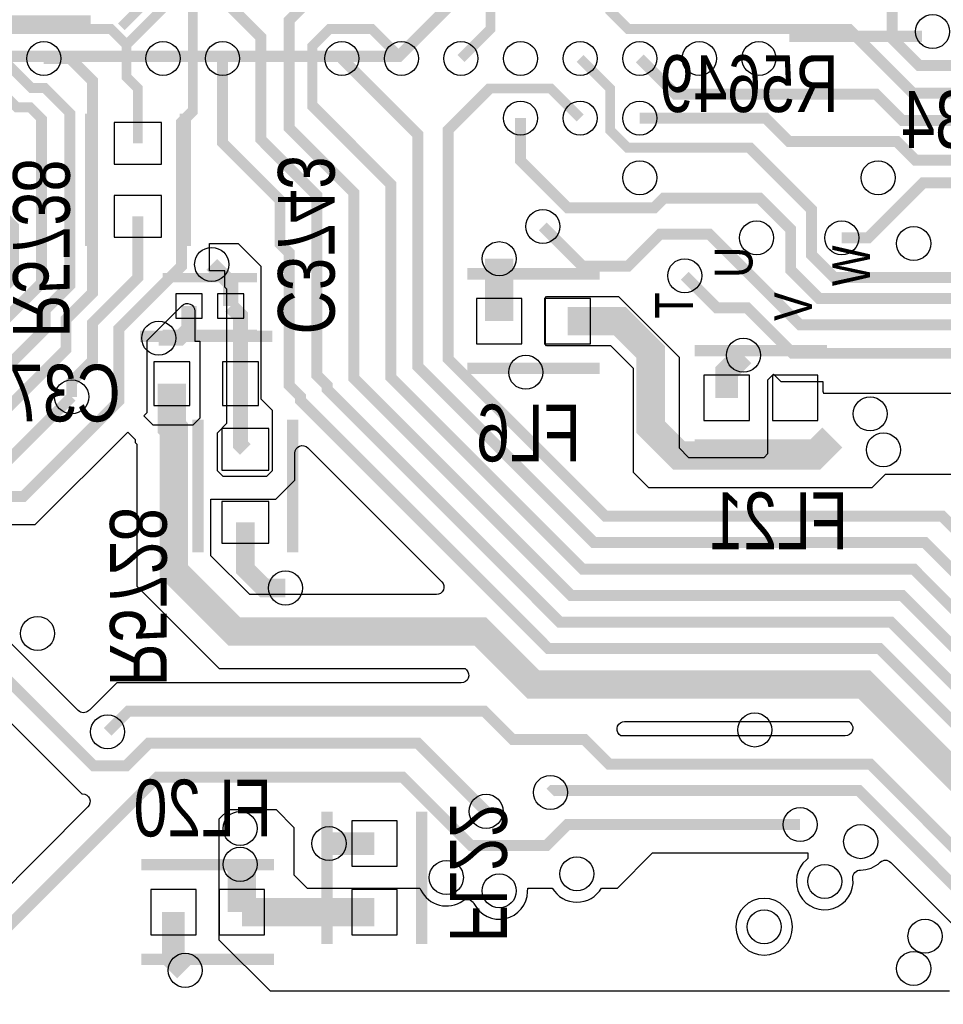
# Model space of a CAD drawing. Extents: x -394 to 5394, y -1015 to 6968.
# Tile 41 of 63: x 2401 to 2889, y 2589 to 3109. Entities that reach past the tile are written whole.
import ezdxf

# ---------------------------------------------------------------- set-up
doc = ezdxf.new("R2010")
doc.units = 0
for name, color, linetype in [('ET_BOTTOM', 1, 'CONTINUOUS'), ('PG_SILKSCREEN_BOTTOM', 2, 'CONTINUOUS'), ('PIN_BOTTOM', 1, 'CONTINUOUS'), ('RD_SILKSCREEN_BOTTOM', 254, 'CONTINUOUS'), ('VC_BOTTOM', 1, 'CONTINUOUS')]:
    doc.layers.add(name, color=color, linetype=linetype)

msp = doc.modelspace()

# ---------------------------------------------------------------- linework, layer by layer
at = {"layer": 'ET_BOTTOM'}
for points, const_width in [([(2507.756, 3151.772), (2502.347, 3151.772), (2481.8, 3131.225), (2481.8, 3120.8), (2457, 3096)], 5.2), ([(4193.8, 2764), (4074, 2764), (4054, 2744), (4028, 2744), (3959, 2675), (3909, 2675), (3887, 2653), (3439, 2653), (3319, 2773), (3319, 2921), (3352, 2954), (3367, 2954), (3380, 2967), (3380, 2991), (3369, 3002), (3266, 3002), (3242, 3026), (3242, 3056), (3226, 3072), (3132, 3072), (3119, 3085), (2876, 3085), (2861.6486, 3099.3514), (2861.6486, 3125.48)], 5.8), ([(2507.756, 3120.276), (2528, 3100.032), (2528, 3045.9999), (2557.6207, 3016.3792), (2557.6207, 2921.3793), (2563, 2916), (2563, 2914), (2686, 2791), (2861, 2791), (2927, 2725), (3000, 2725), (3025.1858, 2699.8142), (3192.1858, 2699.8142), (3379, 2513), (3993, 2513), (4050.9, 2570.9), (4286.1, 2570.9), (4309.8288, 2547.1712), (4552.1712, 2547.1712), (4562, 2557)], 5.8), ([(4140, 2590), (4122, 2590), (4117, 2585), (4045, 2585), (3987, 2527), (3385, 2527), (3167, 2745), (2927, 2745), (2867, 2805), (2692, 2805), (2577.1369, 2919.8631), (2577.1369, 3017.8631), (2543, 3052), (2543, 3109), (2554.276, 3120.276), (2570.748, 3120.276)], 5.8), ([(2457, 3096), (2457, 3079), (2463, 3073), (2463, 3044)], 5.2), ([(1969, 2835), (1984.9, 2819.1), (2023.6162, 2819.1), (2089.5162, 2885), (2375, 2885), (2425, 2935), (2425, 2951), (2439, 2965), (2439, 3077), (2427.22, 3088.78), (2413.268, 3088.78)], 5.8), ([(2507.756, 3088.78), (2507.756, 3044.2441), (2538.1045, 3013.8956), (2538.1045, 2990.8955), (2543, 2986), (2543, 2916), (2549, 2910), (2549, 2908), (2680, 2777), (2855, 2777), (2925, 2707), (2995, 2707), (3020, 2682), (3190, 2682), (3374, 2498), (3998, 2498), (4053, 2553), (4199, 2553)], 5.8), ([(4122, 2630), (4105, 2613), (4033, 2613), (3975, 2555), (3397, 2555), (3179, 2773), (2939, 2773), (2879, 2833), (2704, 2833), (2611, 2926), (2611, 3048.528), (2570.748, 3088.78)], 5.8), ([(2728.228, 3088.78), (2747.008, 3070), (2853, 3070), (2867, 3056), (2907, 3056), (2917, 3046), (2945.2, 3046), (2954.2, 3037), (3005, 3037), (3046, 2996), (3186.9999, 2996), (3283, 2899.9999), (3283, 2789), (3433, 2639), (3893, 2639), (3915, 2661), (3965, 2661), (4034, 2730), (4092, 2730)], 5.8), ([(2665.236, 3057.283), (2665.236, 3034.764), (2690.113, 3009.887), (2735.887, 3009.887), (2741, 3015), (2791.486, 3015), (2808, 2998.486), (2808, 2977), (2823, 2962), (2972, 2962), (2988, 2946), (3126.0001, 2946), (3239, 2833.0001), (3239, 2793), (3421, 2611), (3919, 2611), (3941, 2633), (3992, 2633), (4022, 2663), (4288, 2663), (4338, 2713)], 5.8), ([(2728.228, 3057.283), (2794.717, 3057.283), (2807, 3045), (2864, 3045), (2874, 3035), (2929, 3035), (2941, 3023), (2999, 3023), (3040, 2982), (3172.0001, 2982), (3254, 2900.0001), (3254, 2798), (3427, 2625), (3903, 2625), (3925, 2647), (3975, 2647), (4021, 2693), (4036, 2693)], 5.8), ([(2835, 2994), (2848.9, 2994), (2877.9, 3023), (2918, 3023), (2932, 3009), (2976, 3009), (3003.16, 2981.84), (3003.16, 2967.3)], 5.8), ([(2463, 3005.4174), (2463, 2973), (2439, 2949), (2439, 2929), (2428, 2918), (2428, 2910)], 5.8), ([(4846, 2666), (4822, 2666), (4738.47, 2749.53), (4509.53, 2749.53), (4409, 2649), (4028, 2649), (3998, 2619), (3947, 2619), (3925, 2597), (3415, 2597), (3225, 2787), (3225, 2825.9999), (3118.9999, 2932), (2982, 2932), (2966, 2948), (2813, 2948), (2765, 2996), (2739, 2996), (2722, 2979), (2698, 2979), (2677, 3000)], 5.8), ([(2654, 2950), (2654, 2983)], 15), ([(2512.0472, 2958), (2512.0472, 2969.9528), (2502, 2980)], 8), ([(2992, 2889), (2973.6847, 2889), (2929.6847, 2933), (2809, 2933), (2785, 2957), (2769, 2957), (2752, 2974)], 5.8), ([(2490, 2958), (2490, 2946), (2485, 2941), (2474, 2941)], 8), ([(2517.2204, 2917), (2517.2204, 2952.8268), (2512.0472, 2958)], 8), ([(2830, 2888.5), (2820.5, 2879), (2749, 2879), (2734, 2894), (2734, 2933.72), (2717.72, 2950), (2690.22, 2950)], 15), ([(2783, 2932), (2774.1534, 2923.1534), (2774.1534, 2909.48)], 12), ([(2481, 2917), (2481, 2894), (2482, 2893), (2482, 2818), (2514, 2786), (2644, 2786), (2672, 2758), (2847, 2758), (2953, 2652), (3192, 2652), (3391, 2453), (3425, 2453), (3451, 2479), (4375, 2479), (4404, 2450)], 15), ([(2519.7796, 2882.2204), (2517.2204, 2884.7796), (2517.2204, 2917)], 8), ([(2428, 2910), (2389.2, 2871.2), (2095.2324, 2871.2), (2029.3324, 2805.3), (1962.9808, 2805.3), (1941, 2827.2808), (1941, 2839)], 5.8), ([(2647, 2691), (2611, 2727), (2468.7836, 2727), (2456.8836, 2715.1), (2439.5847, 2715.1), (2311.0847, 2843.6), (2106.6648, 2843.6), (2040.7648, 2777.7), (1962.2152, 2777.7), (1945.5152, 2761), (1945, 2761)], 5.8), ([(2519.7796, 2843.6378), (2519.7796, 2819), (2529.7796, 2809), (2541, 2809)], 10), ([(2447, 2733), (2458, 2744), (2646, 2744), (2661, 2729), (2699, 2729), (2712, 2716), (2850, 2716), (2937, 2629), (3153, 2629)], 5.8), ([(2813, 2684), (2690, 2684), (2679, 2673), (2639, 2673), (2603, 2709), (2473.2854, 2709), (2392.2854, 2628), (2138, 2628)], 5.8), ([(2681, 2701), (2682, 2702), (2844, 2702), (2952, 2594), (3189, 2594), (3377, 2406), (3433, 2406), (3466, 2439), (3963, 2439), (3970, 2432)], 5.8), ([(2587.9942, 2673.9848), (2564, 2673.9848)], 12), ([(2517, 2663), (2517, 2662.922), (2517.994, 2661.8505), (2517.994, 2637.7644)], 15), ([(2488, 2607), (2481.7736, 2613.2264), (2481.7736, 2637.7644)], 12), ([(2517.994, 2637.7644), (2587.9942, 2637.7644)], 15)]:
    msp.add_lwpolyline(points, dxfattribs=dict(at, const_width=const_width))
for points, format in [([(2100.9486, 2857.4, 5.8, 5.8, 0), (2402.501, 2857.4, 5.8, 5.8, 0), (2453.0002, 2907.8992, 5.8, 5.8, 0), (2453.0002, 2915.0873, 5.8, 5.8, 0), (2453, 2915.0875, 5.8, 5.8, 0), (2453, 2946, 5.8, 5.8, 0), (2486, 2979, 5.8, 5.8, 0), (2486, 3055, 5.8, 5.8, 0), (2492, 3061, 5.2, 5.2, 0), (2492, 3127, 5.2, 5.2, 0), (2501, 3136, 5.2, 5.2, 0), (2515, 3136, 5.8, 5.8, 0), (2515.124, 3135.876, 5.2, 5.2, 0), (2618.14, 3135.876, 5.8, 5.8, 0), (2633.74, 3120.276, 5.8, 5.8, 0)], "xyseb"), ([(2974, 3061, 5.8, 5.8, 0), (2945, 3061, 5.8, 5.8, 0), (2935.5, 3070.5, 5.8, 5.8, 0), (2872.5, 3070.5, 5.8, 5.8, 0), (2838.62, 3104.38, 5.2, 5.2, 0), (2722.0614, 3104.38, 5.2, 5.2, 0), (2712.628, 3113.8134, 5.2, 5.2, 0), (2712.628, 3127.372, 5.2, 5.2, 0), (2704.124, 3135.876, 5.2, 5.2, 0), (2658.7734, 3135.876, 5.2, 5.2, 0), (2649.34, 3126.4426, 5.2, 5.2, 0), (2649.34, 3104.38, 5.2, 5.2, 0), (2633.74, 3088.78, 5.2, 5.2, 0)], "xyseb"), ([(2020, 2865, 5.8, 5.8, 0), (2073, 2918, 5.8, 5.8, 0), (2360, 2918, 5.8, 5.8, 0), (2412, 2970, 5.8, 5.8, 0), (2412, 3057, 5.2, 5.2, 0), (2406, 3063, 5.2, 5.2, 0), (2399, 3063, 5.2, 5.2, 0), (2389, 3073, 5.8, 5.8, 0), (2388, 3073, 5.8, 5.8, 0), (2387.82, 3073.18, 5.2, 5.2, 0), (2375.3102, 3073.18, 5.2, 5.2, 0), (2366.172, 3082.3182, 5.2, 5.2, 0), (2366.172, 3095.2418, 5.2, 5.2, 0), (2375.3102, 3104.38, 5.2, 5.2, 0), (2448.62, 3104.38, 5.2, 5.2, 0), (2457, 3096, 5.2, 5.2, 0)], "xyseb"), ([(3981, 2541, 5.8, 5.8, 0), (3391, 2541, 5.8, 5.8, 0), (3173, 2759, 5.8, 5.8, 0), (2933, 2759, 5.8, 5.8, 0), (2873, 2819, 5.8, 5.8, 0), (2698, 2819, 5.8, 5.8, 0), (2596.6531, 2920.3469, 5.8, 5.8, 0), (2596.6531, 3022.3469, 5.8, 5.8, 0), (2555.148, 3063.852, 5.2, 5.2, 0), (2555.148, 3095.2418, 5.2, 5.2, 0), (2564.2862, 3104.38, 5.2, 5.2, 0), (2586.644, 3104.38, 5.2, 5.2, 0), (2602.244, 3088.78, 5.2, 5.2, 0)], "xyseb"), ([(2012, 2837, 5.8, 5.8, 0), (2022, 2837, 5.8, 5.8, 0), (2084, 2899, 5.8, 5.8, 0), (2367, 2899, 5.8, 5.8, 0), (2414, 2946, 5.8, 5.8, 0), (2414, 2956, 5.8, 5.8, 0), (2427, 2969, 5.8, 5.8, 0), (2427, 3060, 5.2, 5.2, 0), (2413.82, 3073.18, 5.2, 5.2, 0), (2406.8054, 3073.18, 5.2, 5.2, 0), (2391.2054, 3088.78, 5.2, 5.2, 0), (2381.772, 3088.78, 5.2, 5.2, 0)], "xyseb"), ([(2918.41, 2994.85, 5.8, 5.8, 0), (2918.41, 2982.61, 5.8, 5.8, 0), (2908.8, 2973, 5.8, 5.8, 0), (2831, 2973, 5.8, 5.8, 0), (2819, 2985, 5.8, 5.8, 0), (2819, 3009, 5.8, 5.8, 0), (2786.317, 3041.683, 5.2, 5.2, 0), (2721.7654, 3041.683, 5.2, 5.2, 0), (2712.628, 3050.8204, 5.2, 5.2, 0), (2712.628, 3072.884, 5.2, 5.2, 0), (2696.732, 3088.78, 5.2, 5.2, 0)], "xyseb"), ([(4055, 2631, 5.8, 5.8, 0), (4030.3145, 2631, 5.8, 5.8, 0), (3968.3145, 2569, 5.8, 5.8, 0), (3403, 2569, 5.8, 5.8, 0), (3185, 2787, 5.8, 5.8, 0), (2948, 2787, 5.8, 5.8, 0), (2888, 2847, 5.8, 5.8, 0), (2710, 2847, 5.8, 5.8, 0), (2627, 2930, 5.8, 5.8, 0), (2627, 3051, 5.8, 5.8, 0), (2648.883, 3072.883, 5.2, 5.2, 0), (2681.132, 3072.883, 5.2, 5.2, 0), (2696.732, 3057.283, 5.2, 5.2, 0)], "xyseb"), ([(2391.613, 3005.6123, 6, 6, 0), (2397.1626, 3000.0627, 6, 6, 0), (2397.1626, 2973.0264, 6, 6, 0), (2386.6193, 2962.4831, 6, 6, 0), (2362.4831, 2962.4831, 6, 6, 0), (2333.3, 2933.3, 6, 6, 0), (2161.0002, 2933.3, 6, 6, 0), (2161, 2933.3002, 6, 6, 0), (2144.6122, 2933.3002, 6, 6, 0), (2144.612, 2933.3, 6, 6, 0), (2060.6702, 2933.3, 8, 8, 0), (2002.26, 2874.8898, 8, 8, 0)], "xyseb"), ([(2304.9128, 2828.6998), (2433.4128, 2700.1998), (2433.7563, 2700.1998, -0.668175), (2436.5847, 2693.3714), (2386.1135, 2642.9002)], "xyb"), ([(2892, 2596), (2533, 2596), (2506, 2623), (2506, 2687), (2511, 2692), (2536, 2692), (2545.5002, 2682.4998), (2545.5002, 2657.4998), (2552.5, 2650.5), (2611.989, 2650.5), (2612.5385, 2649.3823, 0.462097), (2634.6861, 2643.7706, -0.460173), (2640.5808, 2642.297, 0.779684), (2668.9937, 2648.5588), (2669.0508, 2650.5), (2682.0094, 2650.5, 0.577355), (2707.9906, 2650.5), (2716.5, 2650.5), (2735, 2669), (2812.9225, 2669, 0.002583), (2813.0775, 2669), (2817.0452, 2669), (2817.0452, 2666.0699), (2816.334, 2665.4706, 1.663002), (2840.9169, 2655.579, -0.447113), (2844.9168, 2660, 0.193309), (2855.3151, 2664.1094, -0.406293), (2860.8942, 2664.0337), (2903, 2621.9279)], "xyb")]:
    msp.add_lwpolyline(points, format=format, dxfattribs=at)
msp.add_lwpolyline([(2534, 2903), (2534, 2871), (2531, 2868), (2508, 2868), (2505, 2871), (2505, 2891.0292), (2510.0002, 2896.0294), (2510.0002, 2966.9706), (2509.0002, 2967.9706), (2509.0002, 2976.5002), (2500.9002, 2976.5002), (2500.9002, 2991), (2516, 2991), (2528, 2979), (2528, 2909)], close=True, dxfattribs=at)
msp.add_lwpolyline([(2899, 2869), (2858, 2869), (2850.9002, 2861.9002), (2733.0998, 2861.9002), (2725, 2870), (2725, 2925), (2713, 2937), (2679, 2937), (2678.0002, 2937.9998), (2678.0002, 2962.0002), (2679, 2963), (2717, 2963), (2749, 2931), (2749, 2883), (2754, 2878), (2794, 2878), (2796, 2880), (2796, 2919), (2798.964, 2921.964), (2802.8281, 2918.0998), (2825, 2918.0998), (2825, 2913), (2825.4142, 2912), (2900, 2912)], dxfattribs=at)
for points in [[(2493.047, 2939.4998), (2495.7202, 2939.4998), (2495.7202, 2898.7202), (2492, 2895), (2471, 2895), (2466.0865, 2899.9135), (2467.9004, 2901.7273), (2467.9004, 2921.2592), (2467.9002, 2921.2594), (2467.9002, 2939.8281), (2486.2186, 2958.1465, -0.668175), (2493.047, 2955.3181)], [(2431.4618, 2744.2949), (2340.0854, 2835.6714, -0.668175), (2342.9138, 2842.4998), (2408.6729, 2842.4998), (2457.6011, 2891.428), (2461.4998, 2887.5294), (2461.4998, 2885.9228), (2462.4998, 2884.9228), (2462.4998, 2809.9228), (2505.9228, 2766.4998), (2635.9228, 2766.4998), (2636.6939, 2765.7286, -0.668177), (2633.8655, 2758.9002), (2451.8281, 2758.9002), (2437.6891, 2744.7612), (2437.6044, 2744.6931, 0.013971), (2436.966, 2744.1501, -0.398885)], [(2522.0772, 2805.5002), (2501.5002, 2826.0772), (2501.5002, 2855.9998), (2535.9706, 2855.9998), (2546.0002, 2866.0294), (2546.0002, 2880.2709, -0.668175), (2552.8286, 2883.0993), (2623.5993, 2812.3286, -0.668175), (2620.7709, 2805.5002)], [(2718.1719, 2730.9002), (2717.4007, 2731.6714, -0.668175), (2720.2291, 2738.4998), (2838.9228, 2738.4998), (2839.6939, 2737.7286, -0.668177), (2836.8655, 2730.9002)], [(2809.0002, 2630, 1), (2778.9998, 2630, 1)]]:
    msp.add_lwpolyline(points, format="xyb", close=True, dxfattribs=at)
at = {"layer": 'PG_SILKSCREEN_BOTTOM'}
for points, const_width in [([(2402, 3522), (2645, 3522), (2775, 3392), (2775, 3264), (2601, 3090), (2394, 3090), (2322, 3162), (2322, 3442), (2402, 3522)], 6), ([(2489.6282, 3140.8549), (2454.2728, 3105.4995)], 5), ([(2388.0236, 3109), (2438.0236, 3109)], 5), ([(2877.3573, 3100.48), (2807.3573, 3100.48)], 6), ([(2438, 3059.7087), (2438, 2989.7087)], 6), ([(2488, 3059.7087), (2488, 2989.7087)], 6), ([(2707.11, 2975), (2637.11, 2975)], 6), ([(2526.0236, 2973), (2476.0236, 2973)], 5), ([(2464.1102, 2942), (2534.1102, 2942)], 6), ([(2526.0236, 2943), (2476.0236, 2943)], 5), ([(2827.2636, 2934.48), (2757.2636, 2934.48)], 6), ([(2707.11, 2925), (2637.11, 2925)], 6), ([(2494.7796, 2897.9291), (2494.7796, 2827.9291)], 6), ([(2544.7796, 2897.9291), (2544.7796, 2827.9291)], 6), ([(2827.2636, 2884.48), (2757.2636, 2884.48)], 6), ([(2562.9942, 2620.8746), (2562.9942, 2690.8746)], 6), ([(2612.9942, 2620.8746), (2612.9942, 2690.8746)], 6), ([(2534.8838, 2662.7644), (2464.8838, 2662.7644)], 6), ([(2534.8838, 2612.7644), (2464.8838, 2612.7644)], 6)]:
    msp.add_lwpolyline(points, dxfattribs=dict(at, const_width=const_width))
at = {"layer": 'PIN_BOTTOM'}
for points in [[(2475.5, 3055), (2450.5, 3055), (2450.5, 3033), (2475.5, 3033)], [(2475.5, 3016.4174), (2450.5, 3016.4174), (2450.5, 2994.4174), (2475.5, 2994.4174)], [(2497, 2951.5), (2497, 2964.5), (2483, 2964.5), (2483, 2951.5)], [(2519.0472, 2951.5), (2519.0472, 2964.5), (2505.0472, 2964.5), (2505.0472, 2951.5)], [(2666, 2938), (2666, 2962), (2642, 2962), (2642, 2938)], [(2702.22, 2938), (2702.22, 2962), (2678.22, 2962), (2678.22, 2938)], [(2471.5, 2928.5), (2471.5, 2905.5), (2490.5, 2905.5), (2490.5, 2928.5)], [(2507.7204, 2928.5), (2507.7204, 2905.5), (2526.7204, 2905.5), (2526.7204, 2928.5)], [(2786.1534, 2897.48), (2786.1534, 2921.48), (2762.1534, 2921.48), (2762.1534, 2897.48)], [(2822.3738, 2897.48), (2822.3738, 2921.48), (2798.3738, 2921.48), (2798.3738, 2897.48)], [(2532.2796, 2893.2204), (2507.2796, 2893.2204), (2507.2796, 2871.2204), (2532.2796, 2871.2204)], [(2532.2796, 2854.6378), (2507.2796, 2854.6378), (2507.2796, 2832.6378), (2532.2796, 2832.6378)], [(2575.9942, 2661.9848), (2599.9942, 2661.9848), (2599.9942, 2685.9848), (2575.9942, 2685.9848)], [(2493.7736, 2625.7644), (2493.7736, 2649.7644), (2469.7736, 2649.7644), (2469.7736, 2625.7644)], [(2529.994, 2625.7644), (2529.994, 2649.7644), (2505.994, 2649.7644), (2505.994, 2625.7644)], [(2575.9942, 2625.7644), (2599.9942, 2625.7644), (2599.9942, 2649.7644), (2575.9942, 2649.7644)]]:
    msp.add_lwpolyline(points, close=True, dxfattribs=at)
at = {"layer": 'VC_BOTTOM'}
for centre in [(2883, 3103), (2413.268, 3088.78), (2476.26, 3088.78), (2507.756, 3088.78), (2570.748, 3088.78), (2602.244, 3088.78), (2633.74, 3088.78), (2665.236, 3088.779), (2696.732, 3088.78), (2728.228, 3088.78), (2759.724, 3088.78), (2791.22, 3088.78), (2665.236, 3057.283), (2696.732, 3057.283), (2728.228, 3057.283), (2728.228, 3025.787), (2854.213, 3025.787), (2677, 3000), (2790, 2994), (2835, 2994), (2873, 2991), (2654, 2983), (2502, 2980), (2752, 2974), (2474, 2941), (2783, 2932), (2668, 2923), (2428, 2910), (2850, 2901), (2857, 2882), (2541, 2809), (2410, 2785), (2447, 2733), (2789, 2734), (2681, 2701), (2647, 2691), (2517, 2682), (2813, 2684), (2564, 2673.9848), (2845, 2675), (2517, 2663), (2626, 2656), (2695, 2658), (2826, 2654), (2654, 2649), (2794, 2630), (2879, 2625), (2873, 2608), (2488, 2607)]:
    msp.add_circle(centre, 9, dxfattribs=at)

# ---------------------------------------------------------------- texts
at = {"layer": 'PG_SILKSCREEN_BOTTOM', "text_generation_flag": 2, "width": 0.85}
for s, p in [('U', (2787.807, 2989.287)), ('W', (2850, 2990)), ('T', (2756.311, 2965.291)), ('V', (2819.303, 2965.291))]:
    msp.add_text(s, height=20, rotation=90, dxfattribs=at).set_placement(p)
at = {"layer": 'RD_SILKSCREEN_BOTTOM', "text_generation_flag": 2, "width": 0.8}
for s, p in [('R5649', (2833.3573, 3060.48)), ('R234', (2943.2287, 3041.56)), ('C3742', (2453.8898, 2897)), ('FL6', (2697.13, 2875.9)), ('FL21', (2838.2636, 2829.48)), ('FL20', (2533.8838, 2677.7644))]:
    msp.add_text(s, height=30, dxfattribs=at).set_placement(p)
for s, p in [('R5738', (2397, 2941.2913)), ('C3743', (2537, 2942.9764)), ('R5728', (2448.2204, 2757.0709)), ('FL22', (2627.9942, 2621.8746))]:
    msp.add_text(s, height=30, rotation=270, dxfattribs=at).set_placement(p)

doc.saveas('drawing.dxf')
